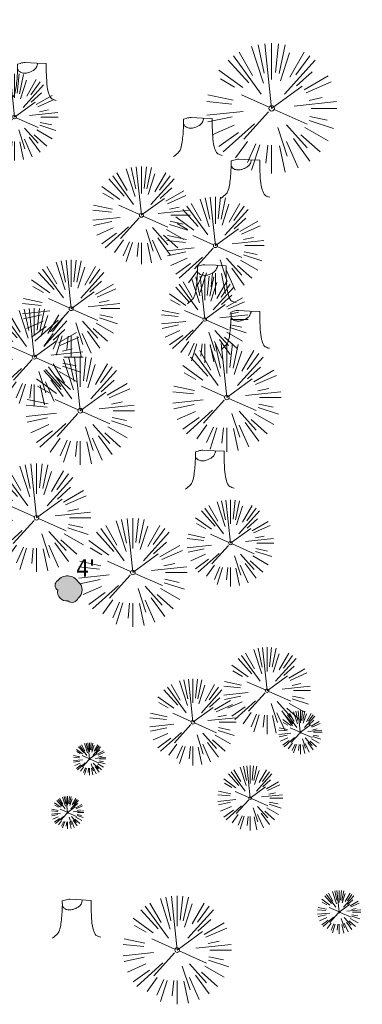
# Model space of a CAD drawing. Header units: feet. Extents: x 1130559 to 1140710, y 647902 to 649502.
# Tile 6 of 256: x 1134569 to 1134632, y 647922 to 648104. Entities that reach past the tile are written whole.
import ezdxf

# ---------------------------------------------------------------- set-up
doc = ezdxf.new("R2010")
doc.units = ezdxf.units.FT
doc.header["$MEASUREMENT"] = 0
doc.layers.add('G-XREF', color=7, linetype='Continuous')
for name, color, linetype, lineweight in [('V-PVMT-HTCH-ASPH-DEMO', 1, 'Continuous', 13), ('V-SITE-ROCK', 8, 'Continuous', 18), ('V-SITE-ROCK-DEMO', 1, 'Continuous', 18), ('V-SITE-VEGE', 8, 'Continuous', 18)]:
    doc.layers.add(name, color=color, linetype=linetype, lineweight=lineweight)
doc.styles.add('SEI Annotative', font='tahoma.ttf', dxfattribs={"height": 0.1})

# ---------------------------------------------------------------- blocks, each defined once
blk = doc.blocks.new('V-SITE-VEGE-Coniferious Tree 2')
at = {"color": 0, "linetype": 'ByBlock'}
for p, q in [((-0.06264093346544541, 0.1926377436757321), (-0.1545378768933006, 0.4755369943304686)), ((-0.0574950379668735, 0.2703678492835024), (-0.1039851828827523, 0.4890788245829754)), ((-0.0003172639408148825, 0.0025937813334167), (-0.05229705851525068, 0.4972664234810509)), ((-3.601054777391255e-05, 0.2219193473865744), (-3.601054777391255e-05, 0.5000060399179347)), ((0.02890183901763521, 0.2753366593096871), (0.05222503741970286, 0.4972664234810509)), ((0.0571938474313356, 0.2692740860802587), (0.1039131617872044, 0.4890788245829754)), ((-0.07913071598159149, 0.1088658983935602), (-0.2939353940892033, 0.4045257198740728)), ((-0.1460065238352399, 0.2528363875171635), (-0.2500390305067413, 0.4330260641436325)), ((0.06850648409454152, 0.2109817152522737), (0.1382469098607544, 0.425630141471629)), ((0.139142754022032, 0.2410654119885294), (0.2499670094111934, 0.4330260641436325)), ((0.1868724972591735, 0.2572635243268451), (0.2938633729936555, 0.4045257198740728)), ((-0.1756943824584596, 0.1950752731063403), (-0.3346129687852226, 0.3715878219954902)), ((0.09777767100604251, 0.108636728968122), (0.3345409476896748, 0.3715878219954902)), ((-0.2201011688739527, 0.1598873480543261), (-0.4045617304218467, 0.2938993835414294)), ((0.1919663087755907, 0.1728666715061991), (0.3115823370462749, 0.2805763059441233)), ((0.2487690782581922, 0.143647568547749), (0.4329900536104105, 0.2500030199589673)), ((-0.2844040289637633, 0.1641894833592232), (-0.393144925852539, 0.2269610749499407)), ((-0.0009318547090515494, -0.0006770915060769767), (0.2349564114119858, 0.1707208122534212)), ((0.2658942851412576, 0.1183972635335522), (0.4567507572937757, 0.2033670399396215)), ((-0.2961437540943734, 0.06292784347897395), (-0.4891148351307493, 0.1039491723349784)), ((-0.01992166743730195, 0.008854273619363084), (-0.2318825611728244, 0.1032199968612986)), ((0.2872695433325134, 0.06106323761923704), (0.3884790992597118, 0.08257391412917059)), ((-0.3060292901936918, 0.03215663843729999), (-0.4973024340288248, 0.05226104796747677)), ((0.173080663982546, 0.01818771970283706), (0.497230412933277, 0.05226104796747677)), ((0.3024988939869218, 0), (0.4999700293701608, 0)), ((-0.2182782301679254, -0.02292736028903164), (-0.4973024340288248, -0.05226104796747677)), ((-0.302185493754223, -0.0642195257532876), (-0.4891148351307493, -0.1039491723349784)), ((-0.02300503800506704, -0.02554197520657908), (-0.2137781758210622, -0.2373882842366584)), ((0.01849546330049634, -0.008260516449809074), (0.2719985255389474, -0.1211160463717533)), ((0.2936342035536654, -0.06241742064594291), (0.4274066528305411, -0.09084484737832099)), ((-0.2881436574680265, -0.1282723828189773), (-0.4568227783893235, -0.2033670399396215)), ((-0.1320480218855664, -0.1188660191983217), (-0.3716238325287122, -0.3345769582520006)), ((0.04781873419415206, -0.1473038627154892), (0.1192466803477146, -0.3671294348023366)), ((0.1143820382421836, -0.1271057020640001), (0.2718110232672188, -0.301920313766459)), ((0.2555295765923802, -0.1475434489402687), (0.4329900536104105, -0.2500030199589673)), ((0.2891445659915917, -0.09395946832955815), (0.4755009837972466, -0.1545018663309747)), ((-0.254528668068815, -0.1848980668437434), (-0.4045617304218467, -0.2938993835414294)), ((0.2253521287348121, -0.2029399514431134), (0.3715518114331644, -0.3345769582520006)), ((-0.1842986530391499, -0.2536176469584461), (-0.2766747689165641, -0.3807650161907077)), ((-0.1213812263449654, -0.2725449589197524), (-0.1855903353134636, -0.4167758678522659)), ((-0.09098502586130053, -0.2799408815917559), (-0.1545378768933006, -0.4755369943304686)), ((-0.02966136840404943, -0.2817638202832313), (-0.04434904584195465, -0.4216092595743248)), ((-3.601054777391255e-05, -0.2817638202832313), (-3.601054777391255e-05, -0.5000060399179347)), ((0.06104806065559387, -0.2873055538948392), (0.1039131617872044, -0.4890788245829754)), ((0.1131111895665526, -0.2541280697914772), (0.2033310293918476, -0.4567867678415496)), ((0.1688618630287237, -0.2324611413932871), (0.2938633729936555, -0.4045257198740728))]:
    blk.add_line(p, q, dxfattribs=at)
blk.add_circle((-3.601054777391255e-05, 0), 0.02083358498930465)
blk = doc.blocks.new('V-SITE-VEGE-Stump')
for points in [[(-0.122905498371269, -0.01429599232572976, 0.05261256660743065), (-0.09863241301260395, 0.007697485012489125, 0.1061947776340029), (-0.09053039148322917, 0.02191696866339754, 0.04486152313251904), (-0.08374707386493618, 0.05273626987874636, 0.02007395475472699), (-0.07764030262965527, 0.1228815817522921, 0.01167487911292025), (-0.07732468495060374, 0.1363966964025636, 0.007866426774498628), (-0.07764030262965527, 0.1564565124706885)], [(-0.07764030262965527, 0.1564565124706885, -0.02766804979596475), (-0.05341885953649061, 0.1633605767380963, -0.0679781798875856), (-0.04316680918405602, 0.1642506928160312), (0.008593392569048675, 0.1616126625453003), (0.05395851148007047, 0.1590945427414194)], [(0.01506844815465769, 0.161253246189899, -0.08286378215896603), (0.008147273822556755, 0.1419669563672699, -0.1113242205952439), (-0.002098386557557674, 0.130555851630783, -0.03931328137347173), (-0.01592715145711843, 0.1222882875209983, -0.04919659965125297), (-0.02797848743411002, 0.1177254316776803, -0.06600187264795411), (-0.0446681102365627, 0.1155126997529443, -0.07018691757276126), (-0.06035359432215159, 0.1177254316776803, -0.1148593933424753), (-0.06850904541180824, 0.1222766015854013, -0.0759377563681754), (-0.07734269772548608, 0.1331671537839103)], [(0.05395851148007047, 0.1590945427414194, 0.004334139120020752), (0.05376627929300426, 0.1369184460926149, 0.00834373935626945), (0.05395851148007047, 0.1253997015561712), (0.05605689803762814, 0.07623641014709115, 0.04625247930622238), (0.06241632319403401, 0.03170819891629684, 0.06962485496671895), (0.07334360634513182, 0.00381048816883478, 0.1497246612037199), (0.07941695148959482, -0.001975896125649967, 0.05852299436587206), (0.09922370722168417, -0.009139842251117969)]]:
    blk.add_lwpolyline(points, format="xyb")
blk = doc.blocks.new('C_XBASE-PACTOLA_02403811')
at = {"layer": 'V-PVMT-HTCH-ASPH-DEMO', "transparency": 33554483}
h = blk.add_hatch(dxfattribs=at)
h.set_pattern_fill('DOTS', color=256, scale=30)
h.set_pattern_definition([(0, (0, 0), (0.9375, 1.875), [0, -1.875])])
edge = h.paths.add_edge_path()
edge.add_line((1134734.895, 648210.6509999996), (1134727.112, 648219.568))
edge.add_line((1134727.112, 648219.568), (1134722.018, 648228.9070000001))
edge.add_line((1134722.018, 648228.9070000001), (1134722.248, 648239.0589999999))
edge.add_line((1134722.248, 648239.0589999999), (1134728.176, 648255.7000000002))
edge.add_line((1134728.176, 648255.7000000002), (1134735.011, 648281.659))
edge.add_line((1134735.011, 648281.659), (1134740.591, 648331.4730000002))
edge.add_line((1134740.591, 648331.4730000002), (1134738.56, 648359.0389999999))
edge.add_line((1134738.56, 648359.0389999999), (1134728.26, 648395.5240000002))
edge.add_line((1134728.26, 648395.5240000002), (1134716.817, 648435.2779999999))
edge.add_line((1134716.817, 648435.2779999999), (1134719.073, 648456.4610000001))
edge.add_line((1134719.073, 648456.4610000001), (1134739.308, 648493.4440000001))
edge.add_line((1134739.308, 648493.4440000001), (1134768.632, 648523.0609999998))
edge.add_line((1134768.632, 648523.0609999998), (1134806.595, 648556.0430000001))
edge.add_line((1134806.595, 648556.0430000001), (1134846.377, 648585.5720000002))
edge.add_line((1134846.377, 648585.5720000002), (1134882.618, 648612.0529999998))
edge.add_line((1134882.618, 648612.0529999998), (1134913.498, 648651.1439999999))
edge.add_line((1134913.498, 648651.1439999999), (1134937.521, 648694.2689999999))
edge.add_line((1134937.521, 648694.2689999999), (1134959.491, 648736.2739999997))
edge.add_line((1134959.491, 648736.2739999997), (1134978.544, 648777.7579999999))
edge.add_line((1134978.544, 648777.7579999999), (1134996.663, 648818.3730000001))
edge.add_line((1134996.663, 648818.3730000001), (1135017.225, 648859.7709999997))
edge.add_line((1135017.225, 648859.7709999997), (1135036.231, 648904.3329999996))
edge.add_line((1135036.231, 648904.3329999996), (1135054.039, 648947.9960000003))
edge.add_line((1135054.039, 648947.9960000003), (1135071.155, 648989.7429999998))
edge.add_line((1135071.155, 648989.7429999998), (1135088.834, 649035.9730000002))
edge.add_line((1135088.834, 649035.9730000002), (1135107.038, 649078.0559999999))
edge.add_line((1135107.038, 649078.0559999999), (1135111.950999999, 649112.435))
edge.add_line((1135111.950999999, 649112.435), (1135111.299000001, 649146.3479999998))
edge.add_line((1135111.299000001, 649146.3479999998), (1135096.392, 649171.2000000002))
edge.add_line((1135096.392, 649171.2000000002), (1135074.561, 649191.043))
edge.add_line((1135074.561, 649191.043), (1135034.217, 649217.915))
edge.add_line((1135034.217, 649217.915), (1134995.887, 649242.9359999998))
edge.add_line((1134995.887, 649242.9359999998), (1134952.783, 649270.4580000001))
edge.add_line((1134952.783, 649270.4580000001), (1134916.617000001, 649281.8169999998))
edge.add_line((1134916.617000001, 649281.8169999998), (1134883.295, 649286.0240000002))
edge.add_line((1134883.295, 649286.0240000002), (1134856.596, 649281.0779999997))
edge.add_line((1134856.596, 649281.0779999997), (1134834.055, 649271.023))
edge.add_line((1134834.055, 649271.023), (1134795.533, 649244.798))
edge.add_line((1134795.533, 649244.798), (1134761.119, 649212.2630000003))
edge.add_line((1134761.119, 649212.2630000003), (1134727.202, 649179.895))
edge.add_line((1134727.202, 649179.895), (1134692.663, 649145.9780000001))
edge.add_line((1134692.663, 649145.9780000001), (1134658.754, 649108.6459999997))
edge.add_line((1134658.754, 649108.6459999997), (1134636.194, 649076.8679999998))
edge.add_line((1134636.194, 649076.8679999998), (1134610.221, 649042.8489999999))
edge.add_line((1134610.221, 649042.8489999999), (1134587.09, 648997.2650000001))
edge.add_line((1134587.09, 648997.2650000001), (1134567.692, 648955.0320000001))
edge.add_line((1134567.692, 648955.0320000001), (1134557.27, 648908.2939999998))
edge.add_line((1134557.27, 648908.2939999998), (1134547.325999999, 648867.1320000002))
edge.add_line((1134547.325999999, 648867.1320000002), (1134544.253999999, 648853.7259999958))
edge.add_line((1134544.253999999, 648853.7259999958), (1134543.597, 648850.1579999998))
edge.add_line((1134543.597, 648850.1579999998), (1134543.788, 648849.9640000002))
edge.add_line((1134543.788, 648849.9640000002), (1134540.670608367, 648837.8522184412))
edge.add_line((1134540.670608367, 648837.8522184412), (1134538.068036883, 648825.6194752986))
edge.add_line((1134538.068036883, 648825.6194752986), (1134536.986591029, 648818.5374968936))
edge.add_line((1134536.986591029, 648818.5374968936), (1134536.431, 648811.395))
edge.add_line((1134536.431, 648811.395), (1134535.854269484, 648792.7814048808))
edge.add_line((1134535.854269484, 648792.7814048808), (1134535.615, 648773.037))
edge.add_line((1134535.615, 648773.037), (1134535.814974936, 648765.4288633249))
edge.add_line((1134535.814974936, 648765.4288633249), (1134536.459335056, 648757.8454252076))
edge.add_line((1134536.459335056, 648757.8454252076), (1134538.133213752, 648745.1822317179))
edge.add_line((1134538.133213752, 648745.1822317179), (1134540.247, 648732.585))
edge.add_line((1134540.247, 648732.585), (1134507.04, 648728.552))
edge.add_line((1134507.04, 648728.552), (1134507.449, 648717.8020000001))
edge.add_line((1134507.449, 648717.8020000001), (1134501.975, 648716.8399999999))
edge.add_line((1134501.975, 648716.8399999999), (1134498.723999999, 648714.4989999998))
edge.add_line((1134498.723999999, 648714.4989999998), (1134488.642, 648710.0529999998))
edge.add_line((1134488.642, 648710.0529999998), (1134474.749, 648701.716))
edge.add_line((1134474.749, 648701.716), (1134467.637, 648695.2290000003))
edge.add_line((1134467.637, 648695.2290000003), (1134454.652, 648685.4649999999))
edge.add_line((1134454.652, 648685.4649999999), (1134449.142, 648678.034))
edge.add_line((1134449.142, 648678.034), (1134448.066, 648670.2519999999))
edge.add_line((1134448.066, 648670.2519999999), (1134451.484, 648664.983))
edge.add_line((1134451.484, 648664.983), (1134462.798, 648667.3629999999))
edge.add_line((1134462.798, 648667.3629999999), (1134472.393999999, 648673.534))
edge.add_line((1134472.393999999, 648673.534), (1134480.429, 648671.452))
edge.add_line((1134480.429, 648671.452), (1134489.128, 648668.4869999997))
edge.add_line((1134489.128, 648668.4869999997), (1134497.522, 648667.4219999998))
edge.add_line((1134497.522, 648667.4219999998), (1134507.255, 648667.2220000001))
edge.add_line((1134507.255, 648667.2220000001), (1134515.400279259, 648666.7143682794))
edge.add_line((1134515.400279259, 648666.7143682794), (1134513.818500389, 648677.150670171))
edge.add_line((1134513.818500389, 648677.150670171), (1134506.067250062, 648673.5595643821))
edge.add_line((1134506.067250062, 648673.5595643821), (1134502.177216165, 648672.235295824))
edge.add_line((1134502.177216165, 648672.235295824), (1134497.313693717, 648671.1218309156))
edge.add_line((1134497.313693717, 648671.1218309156), (1134492.390674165, 648671.3259249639))
edge.add_line((1134492.390674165, 648671.3259249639), (1134486.285516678, 648673.1637658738))
edge.add_line((1134486.285516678, 648673.1637658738), (1134480.181385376, 648675.4921176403))
edge.add_line((1134480.181385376, 648675.4921176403), (1134475.486195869, 648678.5636320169))
edge.add_line((1134475.486195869, 648678.5636320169), (1134470.964131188, 648682.9392147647))
edge.add_line((1134470.964131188, 648682.9392147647), (1134469.590310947, 648687.0875405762))
edge.add_line((1134469.590310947, 648687.0875405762), (1134470.093929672, 648690.5347249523))
edge.add_line((1134470.093929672, 648690.5347249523), (1134472.170072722, 648693.68772901))
edge.add_line((1134472.170072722, 648693.68772901), (1134475.163246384, 648696.682328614))
edge.add_line((1134475.163246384, 648696.682328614), (1134477.554, 648698.773))
edge.add_line((1134477.554, 648698.773), (1134481.221248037, 648701.6233311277))
edge.add_line((1134481.221248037, 648701.6233311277), (1134486.281558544, 648705.1762965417))
edge.add_line((1134486.281558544, 648705.1762965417), (1134489.841, 648706.9620000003))
edge.add_line((1134489.841, 648706.9620000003), (1134493.659758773, 648708.2999941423))
edge.add_line((1134493.659758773, 648708.2999941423), (1134501.19171134, 648709.7739087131))
edge.add_line((1134501.19171134, 648709.7739087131), (1134506.984, 648708.6969999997))
edge.add_line((1134506.984, 648708.6969999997), (1134509.814999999, 648708.656))
edge.add_line((1134509.814999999, 648708.656), (1134511.472999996, 648695.554000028))
edge.add_line((1134511.472999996, 648695.554000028), (1134517.913, 648653.064))
edge.add_line((1134517.913, 648653.064), (1134530.070000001, 648649.0399999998))
edge.add_line((1134530.070000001, 648649.0399999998), (1134537.146, 648644.9750000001))
edge.add_line((1134537.146, 648644.9750000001), (1134547.5, 648640.9499999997))
edge.add_line((1134547.5, 648640.9499999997), (1134550.755355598, 648639.994093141))
edge.add_line((1134550.755355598, 648639.994093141), (1134555.180970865, 648637.0071216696))
edge.add_line((1134555.180970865, 648637.0071216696), (1134556.419, 648633.4019999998))
edge.add_line((1134556.419, 648633.4019999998), (1134559.544, 648615.8489999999))
edge.add_line((1134559.544, 648615.8489999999), (1134567.379, 648575.5239999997))
edge.add_line((1134567.379, 648575.5239999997), (1134572.941, 648547.5929999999))
edge.add_line((1134572.941, 648547.5929999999), (1134571.694, 648545.1719999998))
edge.add_line((1134571.694, 648545.1719999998), (1134568.334, 648545.682))
edge.add_line((1134568.334, 648545.682), (1134553.843, 648548.435))
edge.add_line((1134553.843, 648548.435), (1134538.301, 648550.8089999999))
edge.add_line((1134538.301, 648550.8089999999), (1134544.112, 648520.1140000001))
edge.add_line((1134544.112, 648520.1140000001), (1134547.621, 648505.7039999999))
edge.add_line((1134547.621, 648505.7039999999), (1134549.749306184, 648501.1861663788))
edge.add_line((1134549.749306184, 648501.1861663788), (1134551.052406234, 648494.3636846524))
edge.add_line((1134551.052406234, 648494.3636846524), (1134551.358, 648490.4309999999))
edge.add_line((1134551.358, 648490.4309999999), (1134551.200322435, 648487.1983866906))
edge.add_line((1134551.200322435, 648487.1983866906), (1134550.654747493, 648484.0082457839))
edge.add_line((1134550.654747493, 648484.0082457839), (1134549.506663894, 648479.9539336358))
edge.add_line((1134549.506663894, 648479.9539336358), (1134547.989, 648476.023))
edge.add_line((1134547.989, 648476.023), (1134544.876282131, 648469.9036357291))
edge.add_line((1134544.876282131, 648469.9036357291), (1134541.710905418, 648465.404457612))
edge.add_line((1134541.710905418, 648465.404457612), (1134536.813467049, 648461.3155805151))
edge.add_line((1134536.813467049, 648461.3155805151), (1134535.098, 648459.548))
edge.add_line((1134535.098, 648459.548), (1134532.480942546, 648456.1102692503))
edge.add_line((1134532.480942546, 648456.1102692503), (1134531.016, 648453.389))
edge.add_line((1134531.016, 648453.389), (1134530.435971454, 648451.033582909))
edge.add_line((1134530.435971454, 648451.033582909), (1134530.578, 648447.9610000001))
edge.add_line((1134530.578, 648447.9610000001), (1134530.976753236, 648446.4336426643))
edge.add_line((1134530.976753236, 648446.4336426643), (1134531.620882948, 648444.992489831))
edge.add_line((1134531.620882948, 648444.992489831), (1134532.405908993, 648443.8353705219))
edge.add_line((1134532.405908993, 648443.8353705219), (1134533.392, 648442.844))
edge.add_line((1134533.392, 648442.844), (1134535.276383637, 648441.6352064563))
edge.add_line((1134535.276383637, 648441.6352064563), (1134538.048, 648440.6179999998))
edge.add_line((1134538.048, 648440.6179999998), (1134541.220908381, 648440.188483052))
edge.add_line((1134541.220908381, 648440.188483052), (1134543.833000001, 648440.551))
edge.add_line((1134543.833000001, 648440.551), (1134544.946472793, 648441.0192387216))
edge.add_line((1134544.946472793, 648441.0192387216), (1134545.929967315, 648441.7205287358))
edge.add_line((1134545.929967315, 648441.7205287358), (1134547.039989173, 648442.8922349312))
edge.add_line((1134547.039989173, 648442.8922349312), (1134547.943, 648444.23))
edge.add_line((1134547.943, 648444.23), (1134548.597892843, 648445.6985651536))
edge.add_line((1134548.597892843, 648445.6985651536), (1134548.973096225, 648447.2621477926))
edge.add_line((1134548.973096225, 648447.2621477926), (1134549.082462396, 648449.0497171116))
edge.add_line((1134549.082462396, 648449.0497171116), (1134548.897, 648450.8310000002))
edge.add_line((1134548.897, 648450.8310000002), (1134548.427246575, 648452.2966794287))
edge.add_line((1134548.427246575, 648452.2966794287), (1134547.612116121, 648453.6022240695))
edge.add_line((1134547.612116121, 648453.6022240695), (1134545.091432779, 648456.0205465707))
edge.add_line((1134545.091432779, 648456.0205465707), (1134544.37572719, 648459.5822644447))
edge.add_line((1134544.37572719, 648459.5822644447), (1134545.181813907, 648461.5018094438))
edge.add_line((1134545.181813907, 648461.5018094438), (1134547.526000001, 648466.656))
edge.add_line((1134547.526000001, 648466.656), (1134550.118718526, 648472.0746408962))
edge.add_line((1134550.118718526, 648472.0746408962), (1134553.827, 648479.7400000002))
edge.add_line((1134553.827, 648479.7400000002), (1134554.673246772, 648481.9738128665))
edge.add_line((1134554.673246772, 648481.9738128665), (1134555.161383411, 648484.3121405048))
edge.add_line((1134555.161383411, 648484.3121405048), (1134555.575149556, 648488.9950459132))
edge.add_line((1134555.575149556, 648488.9950459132), (1134555.618, 648493.696))
edge.add_line((1134555.618, 648493.696), (1134556.904, 648501.9199999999))
edge.add_line((1134556.904, 648501.9199999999), (1134587.160152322, 648496.2511467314))
edge.add_line((1134587.160152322, 648496.2511467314), (1134590.850426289, 648493.7984973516))
edge.add_line((1134590.850426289, 648493.7984973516), (1134592.425, 648491.3870000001))
edge.add_line((1134592.425, 648491.3870000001), (1134597.594, 648482.78))
edge.add_line((1134597.594, 648482.78), (1134605.686, 648468.4709999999))
edge.add_arc((1134748.059383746, 648573.0668269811), 176.6648448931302, 216.3031834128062, 238.3929572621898)
edge.add_line((1134655.470999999, 648422.6080000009), (1134689.73, 648404.9709999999))
edge.add_line((1134689.73, 648404.9709999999), (1134696.149338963, 648398.3766053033))
edge.add_arc((1134638.825044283, 648342.5740494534), 79.99999999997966, -4.939524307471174, 44.229325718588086, ccw=False)
edge.add_line((1134718.527935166, 648335.6857125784), (1134714.448, 648288.4780000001))
edge.add_line((1134714.448, 648288.4780000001), (1134707.611, 648262.872))
edge.add_line((1134707.611, 648262.872), (1134702.600218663, 648250.0607439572))
edge.add_line((1134702.600218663, 648250.0607439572), (1134702.460093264, 648248.9453269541))
edge.add_line((1134702.460093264, 648248.9453269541), (1134679.004, 648202.214))
edge.add_line((1134679.004, 648202.214), (1134676.385, 648186.6409999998))
edge.add_line((1134676.385, 648186.6409999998), (1134663.611, 648160.466))
edge.add_line((1134663.611, 648160.466), (1134647.654999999, 648119.6749999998))
edge.add_line((1134647.654999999, 648119.6749999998), (1134641.988515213, 648097.1738295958))
edge.add_line((1134641.988515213, 648097.1738295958), (1134663.752582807, 648091.3356738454))
edge.add_line((1134663.752582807, 648091.3356738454), (1134669.301, 648112.4790000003))
edge.add_line((1134669.301, 648112.4790000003), (1134683.956, 648152.5800000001))
edge.add_line((1134683.956, 648152.5800000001), (1134694.367000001, 648175.6740000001))
edge.add_line((1134694.367000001, 648175.6740000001), (1134696.981, 648180.108))
edge.add_line((1134696.981, 648180.108), (1134698.996135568, 648181.0065459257))
edge.add_line((1134698.996135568, 648181.0065459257), (1134704.815768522, 648192.9767996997))
edge.add_line((1134704.815768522, 648192.9767996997), (1134741.864879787, 648205.5030863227))
edge.add_line((1134741.864879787, 648205.5030863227), (1134734.895, 648210.6509999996))
edge = h.paths.add_edge_path(flags=16)
edge.add_line((1134684.538, 648435.2489999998), (1134660.276, 648435.094))
edge.add_line((1134660.276, 648435.094), (1134630.903151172, 648457.3682325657))
edge.add_line((1134630.903151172, 648457.3682325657), (1134624.279, 648464.7209999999))
edge.add_line((1134624.279, 648464.7209999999), (1134616.757, 648475.4979999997))
edge.add_line((1134616.757, 648475.4979999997), (1134609.659162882, 648487.0325647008))
edge.add_line((1134609.659162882, 648487.0325647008), (1134603.249, 648498.963))
edge.add_line((1134603.249, 648498.963), (1134591.751, 648526.6629999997))
edge.add_line((1134591.751, 648526.6629999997), (1134584.58, 648549.3169999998))
edge.add_line((1134584.58, 648549.3169999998), (1134579.313, 648578.5150000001))
edge.add_line((1134579.313, 648578.5150000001), (1134568.325999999, 648635.892))
edge.add_line((1134568.325999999, 648635.892), (1134561.593, 648678.7310000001))
edge.add_line((1134561.593, 648678.7310000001), (1134555.288000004, 648714.8619999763))
edge.add_line((1134555.288000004, 648714.8619999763), (1134553.058, 648728.551))
edge.add_line((1134553.058, 648728.551), (1134550.742441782, 648741.1201033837))
edge.add_line((1134550.742441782, 648741.1201033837), (1134548.948169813, 648753.7741445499))
edge.add_line((1134548.948169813, 648753.7741445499), (1134548.007037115, 648763.7697386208))
edge.add_line((1134548.007037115, 648763.7697386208), (1134547.593, 648773.801))
edge.add_line((1134547.593, 648773.801), (1134547.493847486, 648797.4066217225))
edge.add_line((1134547.493847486, 648797.4066217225), (1134548.821146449, 648801.0899023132))
edge.add_line((1134548.821146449, 648801.0899023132), (1134550.495999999, 648802.5149999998))
edge.add_line((1134550.495999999, 648802.5149999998), (1134556.919, 648805.4139999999))
edge.add_line((1134556.919, 648805.4139999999), (1134562.947096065, 648808.2635816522))
edge.add_line((1134562.947096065, 648808.2635816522), (1134569.132857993, 648810.7524382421))
edge.add_line((1134569.132857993, 648810.7524382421), (1134575.355075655, 648812.8351738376))
edge.add_line((1134575.355075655, 648812.8351738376), (1134581.691, 648814.5410000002))
edge.add_line((1134581.691, 648814.5410000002), (1134585.277573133, 648815.3645123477))
edge.add_line((1134585.277573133, 648815.3645123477), (1134589.12899851, 648811.4984071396))
edge.add_arc((1134596.923250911, 648817.763359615), 10.00000000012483, 218.7920189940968, 237.105027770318)
edge.add_line((1134591.492243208, 648809.3666843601), (1134602.37618887, 648802.3268988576))
edge.add_arc((1134607.807196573, 648810.7235741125), 10.00000000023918, 237.1050277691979, 315.7830911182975)
edge.add_line((1134614.974244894, 648803.749807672), (1134620.16752813, 648809.0870256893))
edge.add_arc((1134627.334576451, 648802.1132592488), 10.00000000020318, 110.05972188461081, 135.7830911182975, ccw=False)
edge.add_arc((1134621.120091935, 648819.132198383), 8.118060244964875, 290.059721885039, 455.566767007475)
edge.add_arc((1134619.36253801, 648837.1648122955), 10.00000147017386, 228.0610045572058, 275.56676699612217, ccw=False)
edge.add_line((1134612.679147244, 648829.7262427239), (1134605.534, 648836.146))
edge.add_line((1134605.534, 648836.146), (1134591.184708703, 648845.5042798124))
edge.add_line((1134591.184708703, 648845.5042798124), (1134594.738, 648863.6529999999))
edge.add_line((1134594.738, 648863.6529999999), (1134576.852, 648858.625))
edge.add_line((1134576.852, 648858.625), (1134561.156048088, 648853.9872615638))
edge.add_arc((1134560.305959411, 648856.8642998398), 3.000000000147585, 166.3961174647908, 286.46101561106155, ccw=False)
edge.add_line((1134557.390124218, 648857.5699237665), (1134569.165, 648906.227))
edge.add_line((1134569.165, 648906.227), (1134583.714, 648948.5189999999))
edge.add_line((1134583.714, 648948.5189999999), (1134603.081999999, 648991.932))
edge.add_line((1134603.081999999, 648991.932), (1134624.409, 649032.8169999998))
edge.add_line((1134624.409, 649032.8169999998), (1134645.648, 649070.0619999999))
edge.add_line((1134645.648, 649070.0619999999), (1134668.308, 649101.1380000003))
edge.add_line((1134668.308, 649101.1380000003), (1134700.861, 649137.4380000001))
edge.add_line((1134700.861, 649137.4380000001), (1134736.142999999, 649171.2599999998))
edge.add_line((1134736.142999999, 649171.2599999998), (1134769.905, 649204.0919999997))
edge.add_line((1134769.905, 649204.0919999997), (1134802.121, 649234.7689999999))
edge.add_line((1134802.121, 649234.7689999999), (1134839.593, 649260.3649999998))
edge.add_line((1134839.593, 649260.3649999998), (1134859.89, 649269.486))
edge.add_line((1134859.89, 649269.486), (1134884.931, 649274.3319999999))
edge.add_line((1134884.931, 649274.3319999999), (1134913.790999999, 649270.2609999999))
edge.add_line((1134913.790999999, 649270.2609999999), (1134943.997, 649256.0899999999))
edge.add_line((1134943.997, 649256.0899999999), (1134987.671, 649231.4069999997))
edge.add_line((1134987.671, 649231.4069999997), (1135026.68, 649208.1739999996))
edge.add_line((1135026.68, 649208.1739999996), (1135066.898, 649181.5130000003))
edge.add_line((1135066.898, 649181.5130000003), (1135088.605, 649162.1979999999))
edge.add_line((1135088.605, 649162.1979999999), (1135100.673, 649141.5439999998))
edge.add_line((1135100.673, 649141.5439999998), (1135100.5, 649115.2929999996))
edge.add_line((1135100.5, 649115.2929999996), (1135095.249, 649083.2009999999))
edge.add_line((1135095.249, 649083.2009999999), (1135078.139, 649039.216))
edge.add_line((1135078.139, 649039.216), (1135061.037, 648995.139))
edge.add_line((1135061.037, 648995.139), (1135043.38, 648952.787))
edge.add_line((1135043.38, 648952.787), (1135024.328, 648908.4010000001))
edge.add_line((1135024.328, 648908.4010000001), (1135004.885, 648865.3819999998))
edge.add_line((1135004.885, 648865.3819999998), (1134986.015, 648823.0860000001))
edge.add_line((1134986.015, 648823.0860000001), (1134968.11, 648783.233))
edge.add_line((1134968.11, 648783.233), (1134949.46, 648742.307))
edge.add_line((1134949.46, 648742.307), (1134927.439999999, 648700.452))
edge.add_line((1134927.439999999, 648700.452), (1134903.339, 648657.756))
edge.add_line((1134903.339, 648657.756), (1134874.885, 648621.2589999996))
edge.add_line((1134874.885, 648621.2589999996), (1134839.298, 648595.4440000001))
edge.add_line((1134839.298, 648595.4440000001), (1134796.247, 648568.4359999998))
edge.add_line((1134796.247, 648568.4359999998), (1134757.017, 648544.0249999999))
edge.add_line((1134757.017, 648544.0249999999), (1134721.619, 648507.4079999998))
edge.add_line((1134721.619, 648507.4079999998), (1134706.280999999, 648460.1660000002))
edge.add_line((1134706.280999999, 648460.1660000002), (1134696.603, 648443.4469999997))
edge.add_line((1134696.603, 648443.4469999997), (1134684.538, 648435.2489999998))
edge = h.paths.add_edge_path(flags=16)
edge.add_line((1134604.654476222, 648805.8223054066), (1134595.351, 648811.2449999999))
edge.add_line((1134595.351, 648811.2449999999), (1134586.320643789, 648818.4267525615))
edge.add_arc((1134588.810422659, 648821.5574076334), 4.000000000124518, 163.7009037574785, 231.5051186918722, ccw=False)
edge.add_line((1134584.971183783, 648822.6800139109), (1134587.045501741, 648829.774043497))
edge.add_line((1134587.045501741, 648829.774043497), (1134588.709292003, 648835.4640956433))
edge.add_arc((1134592.548530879, 648834.3414893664), 3.999999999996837, 60.56239729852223, 163.700903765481, ccw=False)
edge.add_line((1134594.51443255, 648837.8250551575), (1134604.719890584, 648832.0657475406))
edge.add_arc((1134599.805136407, 648823.3568330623), 10.00000000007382, 9.841788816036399, 60.56239729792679, ccw=False)
edge.add_line((1134609.657971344, 648825.066114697), (1134612.098747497, 648810.9967161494))
edge.add_arc((1134607.172330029, 648810.1420753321), 4.999999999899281, -120.2365221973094, 9.841788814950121, ccw=False)
at = {"layer": 'V-SITE-ROCK-DEMO', "transparency": 33554483}
h = blk.add_hatch(color=256, dxfattribs=at)
h.dxf.hatch_style = 1
edge = h.paths.add_edge_path()
edge.add_arc((1134577.857132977, 647998.7629052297), 2.292974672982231, 31.605782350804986, 141.6057822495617, ccw=False)
edge.add_arc((1134578.760383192, 647998.4655805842), 1.829951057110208, -54.999999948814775, 54.999999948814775, ccw=False)
edge.add_arc((1134578.692353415, 647997.3545485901), 1.183072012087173, 230.8562352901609, 340.8562351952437, ccw=False)
edge.add_arc((1134577.691482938, 647998.0807268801), 1.663241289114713, 168.7854345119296, 278.78543441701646, ccw=False)
edge.add_arc((1134576.684164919, 647999.2956001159), 1.088198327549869, 125.0000000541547, 234.9999999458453, ccw=False)
at = {"layer": 'V-SITE-ROCK-DEMO', "flags": 128}
blk.add_lwpolyline([(1134576.06, 648000.1869999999, -0.52056705), (1134579.81, 647999.9645887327, -0.52056705), (1134579.81, 647996.9665724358, -0.52056705), (1134577.945517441, 647996.4369999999, -0.52056705), (1134576.06, 647998.4042002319, -0.52056705)], format="xyb", close=True, dxfattribs=at)
at = {"layer": 'V-SITE-VEGE', "rotation": 8.537736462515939e-07}
for p, xscale, yscale, zscale in [((1134615.492, 648087.262), 23.99971008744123, 23.99971008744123, 23.99971008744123), ((1134568.123, 648085.662), 15.99980672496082, 15.99980672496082, 15.99980672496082), ((1134603.171, 648048.345), 15.99980672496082, 15.99980672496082, 15.99980672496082), ((1134607.911, 648007.082), 15.99980672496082, 15.99980672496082, 15.99980672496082), ((1134614.66, 647979.891), 15.99980672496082, 15.99980672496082, 15.99980672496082), ((1134600.987, 647974.069), 15.99980672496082, 15.99980672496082, 15.99980672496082), ((1134620.783, 647972.204), 7.99990336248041, 7.99990336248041, 7.99990336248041), ((1134581.936, 647967.294), 5.999927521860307, 5.999927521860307, 5.999927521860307), ((1134611.543, 647960.076), 11.99985504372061, 11.99985504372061, 11.99985504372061), ((1134577.899, 647957.413), 5.999927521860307, 5.999927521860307, 5.999927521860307), ((1134627.951, 647939.062), 7.99990336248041, 7.99990336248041, 7.99990336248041)]:
    blk.add_blockref('V-SITE-VEGE-Coniferious Tree 2', p, dxfattribs=dict(at, xscale=xscale, yscale=yscale, zscale=zscale))
at = {"layer": 'V-SITE-VEGE'}
for name, p, xscale, yscale, zscale in [('V-SITE-VEGE-Stump', (1134571.794, 648089.106), 40.31522404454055, 40.31522404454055, 40.31522404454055), ('V-SITE-VEGE-Stump', (1134602.388, 648078.963), 40.31522404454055, 40.31522404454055, 40.31522404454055), ('V-SITE-VEGE-Stump', (1134611.147, 648071.273), 40.31522404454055, 40.31522404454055, 40.31522404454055), ('V-SITE-VEGE-Coniferious Tree 2', (1134591.488, 648067.56), 17.99978256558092, 17.99978256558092, 17.99978256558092), ('V-SITE-VEGE-Coniferious Tree 2', (1134605.133, 648061.956), 17.99978256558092, 17.99978256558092, 17.99978256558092), ('V-SITE-VEGE-Coniferious Tree 2', (1134578.547, 648050.34), 17.99978256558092, 17.99978256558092, 17.99978256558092), ('V-SITE-VEGE-Stump', (1134604.937, 648051.816), 40.31522404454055, 40.31522404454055, 40.31522404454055), ('V-SITE-VEGE-Coniferious Tree 2', (1134571.753, 648041.415), 17.99978256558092, 17.99978256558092, 17.99978256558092), ('V-SITE-VEGE-Stump', (1134611.128, 648043.383), 40.31522404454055, 40.31522404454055, 40.31522404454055), ('V-SITE-VEGE-Coniferious Tree 2', (1134607.23, 648033.958), 19.99975840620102, 19.99975840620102, 19.99975840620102), ('V-SITE-VEGE-Coniferious Tree 2', (1134580.222, 648031.505), 19.99975840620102, 19.99975840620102, 19.99975840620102), ('V-SITE-VEGE-Stump', (1134604.569, 648017.618), 40.31522404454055, 40.31522404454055, 40.31522404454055), ('V-SITE-VEGE-Coniferious Tree 2', (1134572.162, 648011.77), 19.99975840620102, 19.99975840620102, 19.99975840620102), ('V-SITE-VEGE-Coniferious Tree 2', (1134589.909, 648001.677), 19.99975840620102, 19.99975840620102, 19.99975840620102), ('V-SITE-VEGE-Coniferious Tree 2', (1134598.074, 647932.047), 19.99975840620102, 19.99975840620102, 19.99975840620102), ('V-SITE-VEGE-Stump', (1134580.038, 647934.806), 40.31522404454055, 40.31522404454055, 40.31522404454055)]:
    blk.add_blockref(name, p, dxfattribs=dict(at, xscale=xscale, yscale=yscale, zscale=zscale))
at = {"layer": 'V-SITE-ROCK', "style": 'SEI Annotative'}
blk.add_text("4'", height=3.2, dxfattribs=at).set_placement((1134579.463731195, 648000.9197688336))

msp = doc.modelspace()

# ---------------------------------------------------------------- block references
at = {"layer": 'G-XREF'}
msp.add_blockref('C_XBASE-PACTOLA_02403811', (0, 0), dxfattribs=at)

doc.saveas('drawing.dxf')
